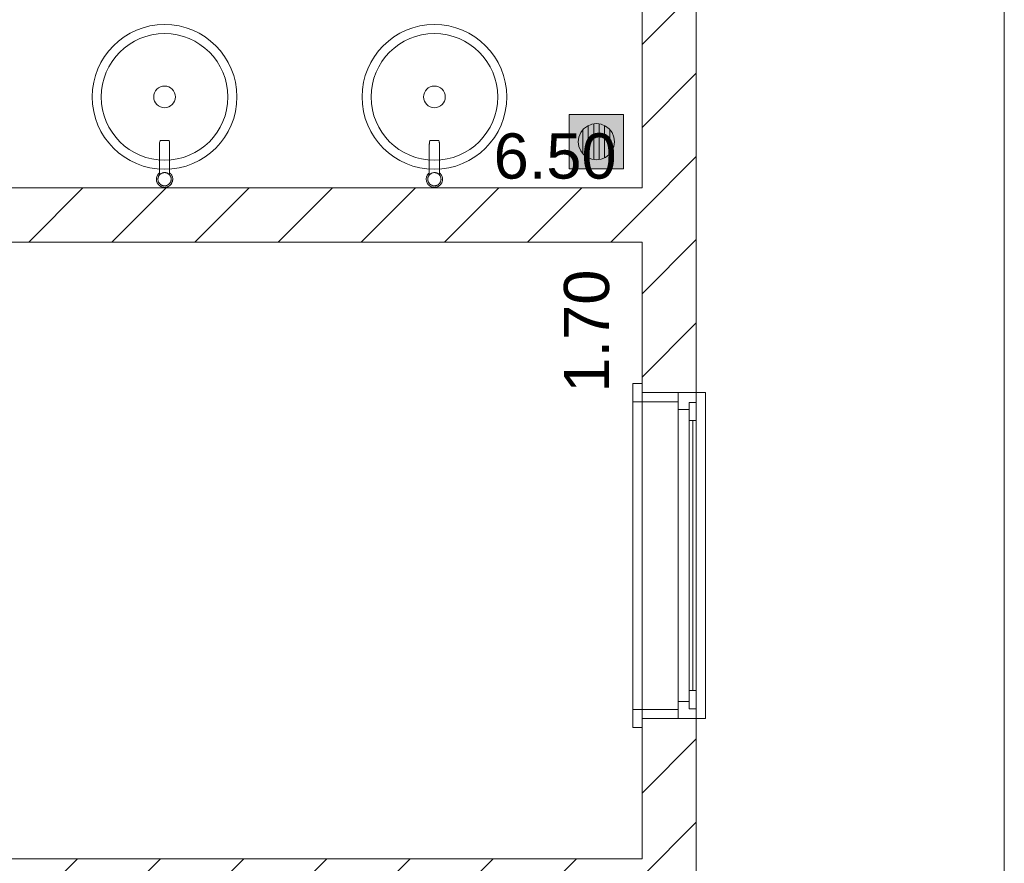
# Model space of a CAD drawing. Header units: millimetres. Extents: x 2826 to 3034, y 1533 to 1590.
# Tile 244 of 248: x 3024.35 to 3027.07, y 1580.97 to 1583.3. Entities that reach past the tile are written whole.
import ezdxf
from ezdxf.enums import TextEntityAlignment as Align

# ---------------------------------------------------------------- set-up
doc = ezdxf.new("R2010")
doc.units = ezdxf.units.MM
doc.layers.add('_Caneta_No__220', color=7, linetype='Continuous', lineweight=15, true_color=0x8a8a8a)
doc.styles.add('ESTILO_GERADO_2', font='arial.ttf')
pattern_1 = [(45, (0.02328, 0.61931), (-0.11490485, 0.11490485), [])]

# ---------------------------------------------------------------- blocks, each defined once
blk = doc.blocks.new('A$Cdd268059')
at = {"layer": '_Caneta_No__220'}
h = blk.add_hatch(dxfattribs=at)
h.set_pattern_fill('TIJOLO_COMUM_0005', color=256, style=0, pattern_type=2)
h.set_pattern_definition(pattern_1)
h.paths.add_polyline_path([(40.8573, 10.4239), (41.0073, 10.4239), (41.0073, 11.8919), (40.8573, 11.8919)])
h = blk.add_hatch(color=256, dxfattribs=at)
h.paths.add_polyline_path([(40.8062, 11.192), (40.6562, 11.192), (40.6562, 11.042), (40.8062, 11.042)])
h.paths.add_polyline_path([(40.7312, 11.067), (40.7183, 11.0687), (40.7062, 11.0737), (40.6958, 11.0816), (40.6879, 11.092), (40.6829, 11.104), (40.6812, 11.117), (40.6829, 11.1299), (40.6879, 11.142), (40.6958, 11.1523), (40.7062, 11.1603), (40.7183, 11.1653), (40.7312, 11.167), (40.7441, 11.1653), (40.7562, 11.1603), (40.7666, 11.1523), (40.7745, 11.142), (40.7795, 11.1299), (40.7812, 11.117), (40.7795, 11.104), (40.7745, 11.092), (40.7666, 11.0816), (40.7562, 11.0737), (40.7441, 11.0687)], flags=0)
for points in [[(40.7087, 11.0726), (40.7087, 11.1613), (40.7062, 11.1603), (40.6958, 11.1523), (40.6937, 11.1495), (40.6937, 11.0844), (40.6958, 11.0816), (40.7062, 11.0737)], [(40.7237, 11.166), (40.7183, 11.1653), (40.7087, 11.1613), (40.7087, 11.0726), (40.7183, 11.0687), (40.7237, 11.068)], [(40.7387, 11.166), (40.7312, 11.167), (40.7237, 11.166), (40.7237, 11.068), (40.7312, 11.067), (40.7387, 11.068)], [(40.7441, 11.1653), (40.7387, 11.166), (40.7387, 11.068), (40.7441, 11.0687), (40.7537, 11.0726), (40.7537, 11.1613)], [(40.7562, 11.1603), (40.7537, 11.1613), (40.7537, 11.0726), (40.7562, 11.0737), (40.7666, 11.0816), (40.7687, 11.0844), (40.7687, 11.1495), (40.7666, 11.1523)], [(40.6937, 11.1495), (40.6879, 11.142), (40.6829, 11.1299), (40.6812, 11.117), (40.6829, 11.104), (40.6879, 11.092), (40.6937, 11.0844)], [(40.7745, 11.142), (40.7687, 11.1495), (40.7687, 11.0844), (40.7745, 11.092), (40.7795, 11.104), (40.7812, 11.117), (40.7795, 11.1299)]]:
    blk.add_hatch(color=256, dxfattribs=at).paths.add_polyline_path(points)
h = blk.add_hatch(dxfattribs=at)
h.set_pattern_fill('TIJOLO_COMUM_0005', color=256, style=0, pattern_type=2)
h.set_pattern_definition(pattern_1)
h.paths.add_polyline_path([(40.8573, 10.9898), (34.356, 10.9898), (34.356, 10.8398), (40.8573, 10.8398)])
h = blk.add_hatch(dxfattribs=at)
h.set_pattern_fill('TIJOLO_COMUM_0005', color=256, style=0, pattern_type=2)
h.set_pattern_definition(pattern_1)
h.paths.add_polyline_path([(40.8573, 7.936), (41.0073, 7.936), (41.0073, 9.5239), (40.8573, 9.5239)])
h = blk.add_hatch(dxfattribs=at)
h.set_pattern_fill('TIJOLO_COMUM_0005', color=256, style=0, pattern_type=2)
h.set_pattern_definition(pattern_1)
h.paths.add_polyline_path([(35.61, 8.986), (40.8573, 8.986), (40.8573, 9.136), (35.61, 9.136)])
for p, q in [((41.0073, 17.3869), (41.0073, 9.1116)), ((41.8586, 17.3869), (41.8586, 1.8193)), ((41.8586, 1.8193), (41.8586, 17.3869)), ((40.8573, 10.9898), (40.8573, 14.0398)), ((40.8062, 11.192), (40.6562, 11.192)), ((40.6562, 11.192), (40.6562, 11.042)), ((40.8062, 11.042), (40.8062, 11.192)), ((40.6958, 11.1523), (40.7062, 11.1603)), ((40.7062, 11.1603), (40.7183, 11.1653)), ((40.7087, 11.1613), (40.7087, 11.0726)), ((40.7183, 11.1653), (40.7312, 11.167)), ((40.7237, 11.068), (40.7237, 11.166)), ((40.7312, 11.167), (40.7441, 11.1653)), ((40.7387, 11.166), (40.7387, 11.068)), ((40.7441, 11.1653), (40.7562, 11.1603)), ((40.7537, 11.0726), (40.7537, 11.1613)), ((40.7562, 11.1603), (40.7666, 11.1523)), ((40.6812, 11.117), (40.6829, 11.1299)), ((40.6829, 11.1299), (40.6879, 11.142)), ((40.6879, 11.142), (40.6958, 11.1523)), ((40.6937, 11.0844), (40.6937, 11.1495)), ((40.7666, 11.1523), (40.7745, 11.142)), ((40.7687, 11.1495), (40.7687, 11.0844)), ((40.7745, 11.142), (40.7795, 11.1299)), ((40.7795, 11.1299), (40.7812, 11.117)), ((40.6829, 11.104), (40.6812, 11.117)), ((40.6879, 11.092), (40.6829, 11.104)), ((40.7795, 11.104), (40.7745, 11.092)), ((40.7812, 11.117), (40.7795, 11.104)), ((40.6958, 11.0816), (40.6879, 11.092)), ((40.7062, 11.0737), (40.6958, 11.0816)), ((40.7666, 11.0816), (40.7562, 11.0737)), ((40.7745, 11.092), (40.7666, 11.0816)), ((40.7183, 11.0687), (40.7062, 11.0737)), ((40.7312, 11.067), (40.7183, 11.0687)), ((40.7441, 11.0687), (40.7312, 11.067)), ((40.7562, 11.0737), (40.7441, 11.0687)), ((40.6562, 11.042), (40.8062, 11.042)), ((34.376, 10.9898), (40.8573, 10.9898)), ((40.8573, 10.8398), (35.63, 10.8398)), ((40.8573, 9.136), (40.8573, 10.8398)), ((40.8573, 10.4489), (40.8323, 10.4489)), ((40.8323, 10.4489), (40.8323, 10.3989)), ((40.8573, 10.4239), (40.8573, 10.4489)), ((40.8573, 10.3989), (40.8573, 10.4489)), ((40.8573, 10.4239), (40.8573, 10.4489)), ((40.8573, 10.4239), (40.8573, 10.4489)), ((40.9573, 10.4239), (40.8573, 10.4239)), ((40.8573, 9.5239), (40.8573, 10.4239)), ((40.9573, 10.4239), (40.8573, 10.4239)), ((40.8573, 10.4239), (40.8573, 10.3989)), ((40.9573, 10.4239), (40.8573, 10.4239)), ((40.9573, 10.4239), (40.8573, 10.4239)), ((41.0073, 10.4239), (40.9573, 10.4239)), ((40.9573, 10.3989), (40.9573, 10.4239)), ((40.9573, 10.4239), (40.9573, 10.3769)), ((41.0073, 10.4239), (40.9573, 10.4239)), ((41.0073, 10.4239), (40.9573, 10.4239)), ((41.0323, 10.4239), (41.0073, 10.4239)), ((41.0073, 9.5239), (41.0073, 10.4239)), ((41.0073, 10.3969), (41.0073, 10.4239)), ((41.0323, 9.5239), (41.0323, 10.4239)), ((40.8323, 9.5489), (40.8323, 10.3989)), ((40.8323, 10.3989), (40.8573, 10.3989)), ((40.8573, 10.3989), (40.9573, 10.3989)), ((40.9873, 10.3769), (40.9873, 10.3969)), ((40.9873, 10.3969), (41.0073, 10.3969)), ((40.9873, 10.3969), (40.9873, 10.3469)), ((41.0073, 10.3969), (40.9873, 10.3969)), ((41.0073, 10.3469), (41.0073, 10.3969)), ((40.9573, 10.3769), (40.9873, 10.3769)), ((40.9573, 10.3769), (40.9573, 9.5709)), ((40.9873, 10.3469), (41.0073, 10.3469)), ((40.9873, 10.3469), (40.9873, 9.6009)), ((40.9973, 9.6009), (40.9973, 10.3469)), ((41.0073, 9.6009), (41.0073, 10.3469)), ((41.0073, 9.6009), (41.0073, 10.3469)), ((41.0073, 9.6009), (40.9873, 9.6009)), ((40.9873, 9.6009), (40.9873, 9.5509)), ((41.0073, 9.5509), (41.0073, 9.6009)), ((40.9873, 9.5709), (40.9573, 9.5709)), ((40.9573, 9.5709), (40.9573, 9.5239)), ((40.9873, 9.5509), (40.9873, 9.5709)), ((40.8323, 9.5489), (40.8323, 9.4989)), ((40.8573, 9.5489), (40.8323, 9.5489)), ((40.9573, 9.5489), (40.8573, 9.5489)), ((40.8573, 9.5489), (40.8573, 9.5239)), ((40.8573, 9.4989), (40.8573, 9.5489)), ((40.8573, 9.5239), (40.8573, 9.4989)), ((40.9573, 9.5239), (40.8573, 9.5239)), ((40.8573, 9.5239), (40.9573, 9.5239)), ((40.9573, 9.5239), (40.8573, 9.5239)), ((40.9573, 9.5239), (40.8573, 9.5239)), ((40.8573, 9.5239), (40.8573, 9.4989)), ((40.8573, 9.5239), (40.8573, 9.4989)), ((40.9573, 9.5239), (40.9573, 9.5489)), ((41.0073, 9.5239), (40.9573, 9.5239)), ((41.0073, 9.5239), (40.9573, 9.5239)), ((41.0073, 9.5239), (40.9573, 9.5239)), ((41.0073, 9.5509), (40.9873, 9.5509)), ((40.9873, 9.5509), (41.0073, 9.5509)), ((41.0073, 9.5239), (41.0073, 9.5509)), ((41.0073, 9.5239), (41.0323, 9.5239)), ((40.8323, 9.4989), (40.8573, 9.4989)), ((35.63, 9.136), (40.8573, 9.136))]:
    blk.add_line(p, q, dxfattribs=at)
for points in [[(0.8316, 1.8193), (18.8463, 1.8193), (18.8502, 0.0414), (25.1638, 0.0553), (25.1638, 1.8193), (41.007, 1.8193), (41.007, 17.3869), (31.0212, 17.3869), (31.0212, 11.6171), (18.8463, 11.6171), (18.8463, 10.4171), (0.8316, 10.4171)], [(39.5603, 11.0134), (39.5602, 11.015), (39.5602, 11.0159), (39.5598, 11.0181), (39.5594, 11.0197), (39.559, 11.0208), (39.5583, 11.0227), (39.5575, 11.0241), (39.5568, 11.0253), (39.5558, 11.0268), (39.5548, 11.0281), (39.5537, 11.0293), (39.5525, 11.0304), (39.5518, 11.031), (39.5518, 11.0576), (39.5518, 11.11), (39.5518, 11.1111), (39.5517, 11.1123), (39.5516, 11.1135), (39.5514, 11.1146), (39.5512, 11.1158), (39.551, 11.1173), (39.5505, 11.1195), (39.5498, 11.1201), (39.5488, 11.1201), (39.5476, 11.1201), (39.5463, 11.1201), (39.5448, 11.1201), (39.5432, 11.1201), (39.5414, 11.1201), (39.5396, 11.1201), (39.5378, 11.1201), (39.536, 11.1201), (39.5341, 11.1201), (39.5324, 11.1201), (39.5308, 11.1201), (39.5293, 11.1201), (39.528, 11.1201), (39.5268, 11.1201), (39.5259, 11.1201), (39.5252, 11.1196), (39.5245, 11.1167), (39.5242, 11.1151), (39.5241, 11.1139), (39.5239, 11.1126), (39.5239, 11.1114), (39.5238, 11.1103), (39.5238, 11.1092), (39.5238, 11.0576), (39.5238, 11.031), (39.5231, 11.0304), (39.5219, 11.0293), (39.5208, 11.0281), (39.5202, 11.0274), (39.5189, 11.0255), (39.518, 11.0241), (39.5175, 11.0231), (39.5167, 11.0212), (39.5162, 11.0197), (39.5159, 11.0184), (39.5155, 11.0166), (39.5154, 11.015), (39.5153, 11.0134), (39.5154, 11.0117), (39.5155, 11.0101), (39.5159, 11.0082), (39.5163, 11.0069), (39.5168, 11.0053), (39.5177, 11.0033), (39.5182, 11.0024), (39.519, 11.0009), (39.52, 10.9996), (39.521, 10.9983), (39.5224, 10.997), (39.5234, 10.9961), (39.5247, 10.9951), (39.5265, 10.9939), (39.5275, 10.9934), (39.529, 10.9927), (39.5305, 10.9921), (39.5321, 10.9916), (39.5339, 10.9912), (39.5353, 10.991), (39.537, 10.9909), (39.5391, 10.9909), (39.5403, 10.991), (39.5419, 10.9912), (39.5442, 10.9918), (39.5451, 10.9921), (39.5467, 10.9927), (39.5481, 10.9934), (39.5495, 10.9942), (39.5512, 10.9953), (39.5522, 10.9961), (39.5534, 10.9972), (39.555, 10.9989), (39.5556, 10.9996), (39.5566, 11.001), (39.5574, 11.0024), (39.5582, 11.0038), (39.5589, 11.0057), (39.5593, 11.0069), (39.5598, 11.0085), (39.5601, 11.0108), (39.5602, 11.0117)], [(39.5518, 11.0251), (39.5518, 11.0407), (39.5518, 11.0576), (39.5518, 11.11), (39.5518, 11.1111), (39.5517, 11.1123), (39.5516, 11.1135), (39.5514, 11.1146), (39.5512, 11.1158), (39.551, 11.1173), (39.5505, 11.1195), (39.5498, 11.1201), (39.5488, 11.1201), (39.5476, 11.1201), (39.5259, 11.1201), (39.5252, 11.1196), (39.5245, 11.1167), (39.5242, 11.1151), (39.5241, 11.1139), (39.5239, 11.1126), (39.5239, 11.1114), (39.5238, 11.1103), (39.5238, 11.1092), (39.5238, 11.0576), (39.5238, 11.0251), (39.5248, 11.0263), (39.5257, 11.0271), (39.5266, 11.0278), (39.5276, 11.0286), (39.5287, 11.0292), (39.5298, 11.0298), (39.531, 11.0303), (39.5322, 11.0308), (39.5334, 11.0311), (39.5347, 11.0314), (39.536, 11.0316), (39.5373, 11.0316), (39.5386, 11.0316), (39.54, 11.0315), (39.5412, 11.0313), (39.5425, 11.031), (39.5437, 11.0307), (39.5449, 11.0302), (39.5459, 11.0297), (39.547, 11.0292), (39.5479, 11.0286), (39.5489, 11.0279), (39.5498, 11.0272), (39.5506, 11.0264)], [(40.306, 11.0134), (40.306, 11.015), (40.3059, 11.0159), (40.3055, 11.0181), (40.3051, 11.0197), (40.3048, 11.0208), (40.304, 11.0227), (40.3033, 11.0241), (40.3026, 11.0253), (40.3015, 11.0268), (40.3005, 11.0281), (40.2994, 11.0293), (40.2983, 11.0304), (40.2975, 11.031), (40.2975, 11.0576), (40.2975, 11.11), (40.2975, 11.1111), (40.2974, 11.1123), (40.2973, 11.1135), (40.2971, 11.1146), (40.297, 11.1158), (40.2967, 11.1173), (40.2962, 11.1195), (40.2955, 11.1201), (40.2945, 11.1201), (40.2934, 11.1201), (40.292, 11.1201), (40.2905, 11.1201), (40.2889, 11.1201), (40.2872, 11.1201), (40.2854, 11.1201), (40.2835, 11.1201), (40.2817, 11.1201), (40.2799, 11.1201), (40.2781, 11.1201), (40.2765, 11.1201), (40.275, 11.1201), (40.2737, 11.1201), (40.2725, 11.1201), (40.2716, 11.1201), (40.2709, 11.1196), (40.2702, 11.1167), (40.27, 11.1151), (40.2698, 11.1139), (40.2697, 11.1126), (40.2696, 11.1114), (40.2695, 11.1103), (40.2695, 11.1092), (40.2695, 11.0576), (40.2695, 11.031), (40.2688, 11.0304), (40.2676, 11.0293), (40.2665, 11.0281), (40.2659, 11.0274), (40.2646, 11.0255), (40.2638, 11.0241), (40.2632, 11.0231), (40.2624, 11.0212), (40.2619, 11.0197), (40.2616, 11.0184), (40.2612, 11.0166), (40.2611, 11.015), (40.261, 11.0134), (40.2611, 11.0117), (40.2613, 11.0101), (40.2616, 11.0082), (40.262, 11.0069), (40.2625, 11.0053), (40.2634, 11.0033), (40.2639, 11.0024), (40.2648, 11.0009), (40.2657, 10.9996), (40.2668, 10.9983), (40.2681, 10.997), (40.2691, 10.9961), (40.2704, 10.9951), (40.2723, 10.9939), (40.2732, 10.9934), (40.2747, 10.9927), (40.2763, 10.9921), (40.2778, 10.9916), (40.2796, 10.9912), (40.2811, 10.991), (40.2827, 10.9909), (40.2848, 10.9909), (40.286, 10.991), (40.2876, 10.9912), (40.29, 10.9918), (40.2908, 10.9921), (40.2924, 10.9927), (40.2938, 10.9934), (40.2952, 10.9942), (40.297, 10.9953), (40.2979, 10.9961), (40.2991, 10.9972), (40.3008, 10.9989), (40.3013, 10.9996), (40.3023, 11.001), (40.3031, 11.0024), (40.3039, 11.0038), (40.3047, 11.0057), (40.3051, 11.0069), (40.3055, 11.0085), (40.3059, 11.0108), (40.306, 11.0117)], [(40.2975, 11.0251), (40.2975, 11.0407), (40.2975, 11.0576), (40.2975, 11.11), (40.2975, 11.1111), (40.2974, 11.1123), (40.2973, 11.1135), (40.2971, 11.1146), (40.297, 11.1158), (40.2967, 11.1173), (40.2962, 11.1195), (40.2955, 11.1201), (40.2945, 11.1201), (40.2934, 11.1201), (40.2716, 11.1201), (40.2709, 11.1196), (40.2702, 11.1167), (40.27, 11.1151), (40.2698, 11.1139), (40.2697, 11.1126), (40.2696, 11.1114), (40.2695, 11.1103), (40.2695, 11.1092), (40.2695, 11.0576), (40.2695, 11.0251), (40.2706, 11.0263), (40.2714, 11.0271), (40.2724, 11.0278), (40.2734, 11.0286), (40.2744, 11.0292), (40.2755, 11.0298), (40.2767, 11.0303), (40.2779, 11.0308), (40.2791, 11.0311), (40.2804, 11.0314), (40.2817, 11.0316), (40.283, 11.0316), (40.2844, 11.0316), (40.2857, 11.0315), (40.2869, 11.0313), (40.2882, 11.031), (40.2894, 11.0307), (40.2906, 11.0302), (40.2917, 11.0297), (40.2927, 11.0292), (40.2937, 11.0286), (40.2946, 11.0279), (40.2955, 11.0272), (40.2964, 11.0264)], [(39.5561, 11.0125), (39.5561, 11.0138), (39.556, 11.0151), (39.5558, 11.0164), (39.5556, 11.0177), (39.5552, 11.019), (39.5547, 11.0202), (39.5542, 11.0214), (39.5536, 11.0225), (39.5529, 11.0236), (39.5522, 11.0246), (39.5514, 11.0255), (39.5506, 11.0264), (39.5498, 11.0272), (39.5489, 11.0279), (39.5479, 11.0286), (39.547, 11.0292), (39.5459, 11.0297), (39.5449, 11.0302), (39.5437, 11.0307), (39.5425, 11.031), (39.5412, 11.0313), (39.54, 11.0315), (39.5386, 11.0316), (39.5373, 11.0316), (39.536, 11.0316), (39.5347, 11.0314), (39.5334, 11.0311), (39.5322, 11.0308), (39.531, 11.0303), (39.5298, 11.0298), (39.5287, 11.0292), (39.5276, 11.0286), (39.5266, 11.0278), (39.5257, 11.0271), (39.5248, 11.0263), (39.524, 11.0254), (39.5233, 11.0245), (39.5226, 11.0235), (39.522, 11.0225), (39.5214, 11.0214), (39.5209, 11.0203), (39.5205, 11.0192), (39.5201, 11.018), (39.5198, 11.0167), (39.5196, 11.0154), (39.5195, 11.0141), (39.5195, 11.0128), (39.5196, 11.0115), (39.5198, 11.0102), (39.5201, 11.0089), (39.5204, 11.0076), (39.5209, 11.0064), (39.5214, 11.0052), (39.5221, 11.004), (39.5226, 11.0032), (39.5231, 11.0025), (39.5237, 11.0017), (39.5243, 11.001), (39.5255, 10.9999), (39.5267, 10.9988), (39.528, 10.9979), (39.5294, 10.9971), (39.5303, 10.9967), (39.5311, 10.9963), (39.532, 10.996), (39.5329, 10.9957), (39.5342, 10.9954), (39.5355, 10.9952), (39.5368, 10.9951), (39.5381, 10.9951), (39.5394, 10.9952), (39.5407, 10.9953), (39.542, 10.9956), (39.5433, 10.9959), (39.5445, 10.9964), (39.5457, 10.9969), (39.5469, 10.9975), (39.548, 10.9982), (39.549, 10.9989), (39.5499, 10.9997), (39.5508, 11.0005), (39.5516, 11.0014), (39.5523, 11.0023), (39.553, 11.0033), (39.5536, 11.0043), (39.5542, 11.0053), (39.5547, 11.0064), (39.5551, 11.0076), (39.5555, 11.0087), (39.5558, 11.0099), (39.5559, 11.0112)], [(40.3018, 11.0125), (40.3018, 11.0138), (40.3017, 11.0151), (40.3015, 11.0164), (40.3013, 11.0177), (40.3009, 11.019), (40.3005, 11.0202), (40.2999, 11.0214), (40.2993, 11.0225), (40.2987, 11.0236), (40.2979, 11.0246), (40.2972, 11.0255), (40.2964, 11.0264), (40.2955, 11.0272), (40.2946, 11.0279), (40.2937, 11.0286), (40.2927, 11.0292), (40.2917, 11.0297), (40.2906, 11.0302), (40.2894, 11.0307), (40.2882, 11.031), (40.2869, 11.0313), (40.2857, 11.0315), (40.2844, 11.0316), (40.283, 11.0316), (40.2817, 11.0316), (40.2804, 11.0314), (40.2791, 11.0311), (40.2779, 11.0308), (40.2767, 11.0303), (40.2755, 11.0298), (40.2744, 11.0292), (40.2734, 11.0286), (40.2724, 11.0278), (40.2714, 11.0271), (40.2706, 11.0263), (40.2698, 11.0254), (40.269, 11.0245), (40.2683, 11.0235), (40.2677, 11.0225), (40.2671, 11.0214), (40.2666, 11.0203), (40.2662, 11.0192), (40.2658, 11.018), (40.2655, 11.0167), (40.2654, 11.0154), (40.2653, 11.0141), (40.2652, 11.0128), (40.2653, 11.0115), (40.2655, 11.0102), (40.2658, 11.0089), (40.2662, 11.0076), (40.2666, 11.0064), (40.2672, 11.0052), (40.2678, 11.004), (40.2683, 11.0032), (40.2688, 11.0025), (40.2694, 11.0017), (40.2701, 11.001), (40.2712, 10.9999), (40.2724, 10.9988), (40.2737, 10.9979), (40.2751, 10.9971), (40.276, 10.9967), (40.2769, 10.9963), (40.2777, 10.996), (40.2787, 10.9957), (40.2799, 10.9954), (40.2812, 10.9952), (40.2825, 10.9951), (40.2838, 10.9951), (40.2851, 10.9952), (40.2865, 10.9953), (40.2878, 10.9956), (40.289, 10.9959), (40.2903, 10.9964), (40.2915, 10.9969), (40.2926, 10.9975), (40.2937, 10.9982), (40.2947, 10.9989), (40.2956, 10.9997), (40.2965, 11.0005), (40.2973, 11.0014), (40.2981, 11.0023), (40.2987, 11.0033), (40.2994, 11.0043), (40.2999, 11.0053), (40.3004, 11.0064), (40.3009, 11.0076), (40.3012, 11.0087), (40.3015, 11.0099), (40.3017, 11.0112)]]:
    blk.add_lwpolyline(points, close=True, dxfattribs=at)
for points in [[(40.8573, 11.8919), (40.8573, 10.9898)], [(41.0073, 10.4239), (41.0073, 11.8919)], [(40.8573, 10.9898), (34.356, 10.9898)], [(35.61, 10.8398), (40.8573, 10.8398)], [(40.8573, 10.8398), (40.8573, 10.4239)], [(40.8573, 9.5239), (40.8573, 9.136)], [(41.0073, 7.936), (41.0073, 9.5239)], [(40.8573, 9.136), (35.61, 9.136)]]:
    blk.add_lwpolyline(points, dxfattribs=at)
for points in [[(39.3378, 11.2407, 1), (39.7378, 11.2407, 1)], [(40.0835, 11.2407, 1), (40.4835, 11.2407, 1)]]:
    blk.add_lwpolyline(points, format="xyb", close=True, dxfattribs=at)
for centre, radius in [((39.5378, 11.2407), 0.175), ((40.2835, 11.2407), 0.175), ((39.5378, 11.2407), 0.03), ((40.2835, 11.2407), 0.03)]:
    blk.add_circle(centre, radius, dxfattribs=at)
at = {"layer": '_Caneta_No__220', "insert": (40.6172, 11.0766), "char_height": 0.125, "attachment_point": 5, "style": 'ESTILO_GERADO_2'}
blk.add_mtext('\\A1;6.50', dxfattribs=at)
at = {"layer": '_Caneta_No__220', "insert": (40.7047, 10.5938), "char_height": 0.125, "attachment_point": 5, "rotation": 90, "style": 'ESTILO_GERADO_2'}
blk.add_mtext('\\A1;1.70', dxfattribs=at)
at = {"layer": '_Caneta_No__220', "style": 'ESTILO_GERADO_2'}
for p in [(34.4309, 10.5457), (35.0309, 10.5457)]:
    blk.add_attdef('txt', text='', height=0.12, dxfattribs=at).set_placement(p, align=Align.MIDDLE_CENTER)
blk.add_attdef('txt', text='', height=0.12, rotation=90, dxfattribs=at).set_placement((1.2958, 6.4033), align=Align.MIDDLE_CENTER)

msp = doc.modelspace()

# ---------------------------------------------------------------- block references
msp.add_blockref('A$Cdd268059', (2985.2094, 1571.8422))

doc.saveas('drawing.dxf')
